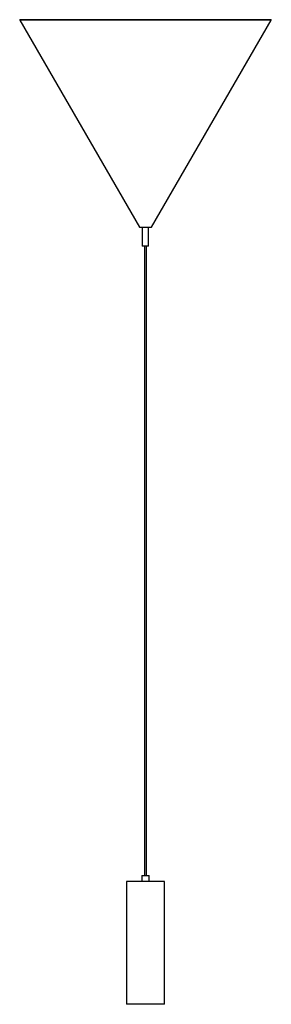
# Paper-space layout '_Izquierda' of a CAD drawing. Header units: millimetres. Extents: x 208 to 608, y -1056 to 509.
import ezdxf

# ---------------------------------------------------------------- set-up
doc = ezdxf.new("R2010")
doc.units = ezdxf.units.MM

psp = doc.layouts.new('_Izquierda')

# ---------------------------------------------------------------- linework, layer by layer
at = {"color": 7, "linetype": 'Continuous', "lineweight": 25}
for p, q in [((208.5, 507.8), (398.5, 178.6)), ((208.9, 508.6), (607.2, 508.6)), ((417.6, 178.6), (607.6, 507.8)), ((398.5, 178.6), (417.6, 178.6)), ((403, 178.6), (403, 148.6)), ((413, 148.6), (413, 178.6)), ((413, 148.6), (403, 148.6)), ((406.5, 148.6), (406.5, -851.4)), ((409.5, -851.4), (409.5, 148.6)), ((402, -851.4), (402, -861.4)), ((402, -851.4), (414, -851.4)), ((414, -861.4), (414, -851.4)), ((378, -861.4), (378, -1056.4)), ((438, -861.4), (378, -861.4)), ((438, -1056.4), (438, -861.4)), ((438, -1056.4), (378, -1056.4))]:
    psp.add_line(p, q, dxfattribs=at)
at = {"color": 8, "linetype": 'Continuous', "lineweight": 25}
psp.add_line((607.6, 507.8), (208.5, 507.8), dxfattribs=at)
at = {"color": 7, "linetype": 'Continuous', "lineweight": 25}
for centre, start, end in [((208.9, 508.1), 90, 210), ((607.2, 508.1), 330, 90)]:
    psp.add_arc(centre, 0.5, start, end, dxfattribs=at)

doc.saveas('drawing.dxf')
